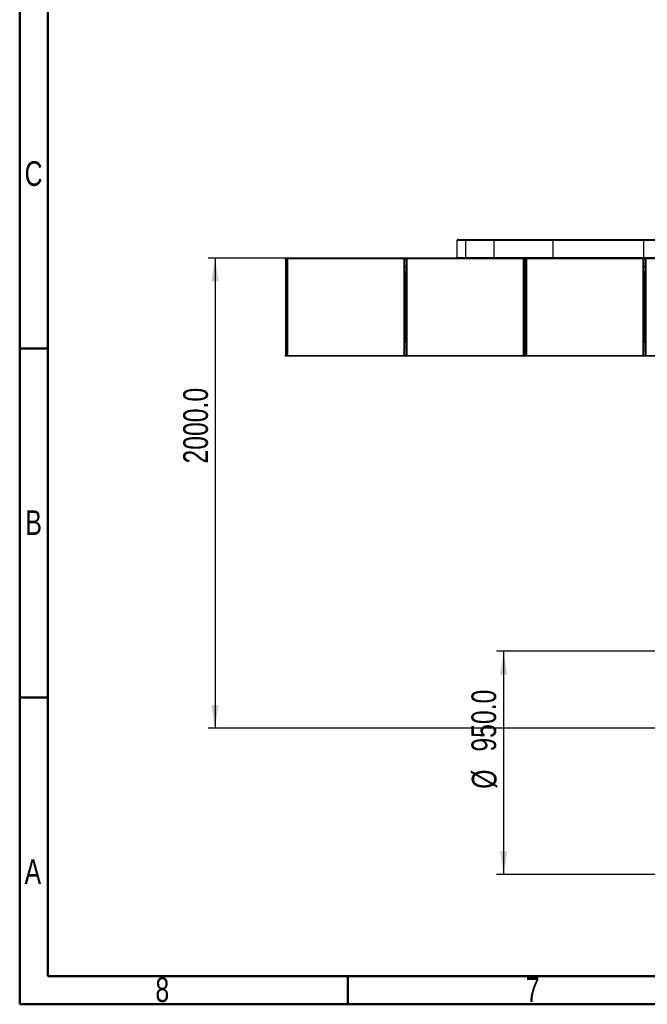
# Model space of a CAD drawing. Header units: millimetres. Extents: x 1 to 419, y 6 to 296.
# Tile 1 of 21: x 6 to 95, y 6 to 146. Entities that reach past the tile are written whole.
import ezdxf

# ---------------------------------------------------------------- set-up
doc = ezdxf.new("R2010")
doc.units = ezdxf.units.MM
doc.layers.add('FORMAT', color=7, linetype='Continuous')
doc.styles.add('SLDTEXTSTYLE1', font='TXT', dxfattribs={"width": 0.75})
doc.dimstyles.new('SLDDIMSTYLE1', dxfattribs={"dimtxt": 3.5, "dimasz": 3.302, "dimexe": 0, "dimexo": 0.0625, "dimgap": 0.875, "dimtad": 1, "dimdec": 1, "dimlfac": 30, "dimrnd": 1e-09, "dimzin": 4, "dimdsep": 46, "dimtxsty": 'SLDTEXTSTYLE1', "dimsah": 1, "dimcen": 0.09, "dimadec": 0, "dimazin": 1, "dimtfac": 1, "dimtdec": 1, "dimtofl": 0, "dimtmove": 0, "dimatfit": 3, "dimfxl": 0, "dimfrac": 2, "dimtolj": 1, "dimtzin": 12, "dimarcsym": 0})

# ---------------------------------------------------------------- blocks, each defined once
blk = doc.blocks.new('_D_2')
at = {"layer": 'FORMAT'}
for p, q in [((109.99, 56.07), (73.59, 56.07)), ((74.59, 56.07), (74.59, 24.41)), ((109.99, 24.41), (73.59, 24.41))]:
    blk.add_line(p, q, dxfattribs=at)
for points in [[(74.59, 56.07), (74.09, 52.77), (75.1, 52.77)], [(74.59, 24.41), (75.1, 27.71), (74.09, 27.71)]]:
    blk.add_solid(points, dxfattribs=at)
at = {"layer": 'FORMAT', "char_height": 3.5, "attachment_point": 1, "rotation": 90, "style": 'SLDTEXTSTYLE1'}
for s, insert in [('950.0', (70.03, 41.84)), ('%%c', (70.08, 36.57))]:
    blk.add_mtext(s, dxfattribs=dict(at, insert=insert))
blk = doc.blocks.new('_D_3')
at = {"layer": 'FORMAT'}
for p, q in [((80.66, 111.82), (32.69, 111.82)), ((33.69, 111.82), (33.69, 45.15)), ((125.1, 45.15), (32.69, 45.15))]:
    blk.add_line(p, q, dxfattribs=at)
for points in [[(33.69, 111.82), (33.18, 108.52), (34.2, 108.52)], [(33.69, 45.15), (34.2, 48.46), (33.18, 48.46)]]:
    blk.add_solid(points, dxfattribs=at)
at = {"layer": 'FORMAT', "insert": (29.18, 82.7), "char_height": 3.5, "attachment_point": 1, "rotation": 90, "style": 'SLDTEXTSTYLE1'}
blk.add_mtext('2000.0', dxfattribs=at)

msp = doc.modelspace()

# ---------------------------------------------------------------- linework, layer by layer
at = {"color": 7, "linetype": 'Continuous', "lineweight": 50}
for p, q in [((6, 6), (6, 291)), ((10, 10), (10, 287)), ((10, 99), (6, 99)), ((10, 49.5), (6, 49.5)), ((410.328, 10), (10, 10)), ((52.5, 10), (52.5, 6)), ((414, 6), (6, 6))]:
    msp.add_line(p, q, dxfattribs=at)
at = {"color": 7, "linetype": 'Continuous', "lineweight": 25}
for p, q in [((68.0286, 114.3879), (69.2369, 114.3879)), ((68.0286, 111.9212), (68.0286, 114.3879)), ((68.1286, 114.4879), (69.3337, 114.4879)), ((69.2369, 114.3879), (73.2381, 114.3879)), ((69.2369, 111.9212), (69.2369, 114.3879)), ((69.3337, 114.4879), (73.3142, 114.4879)), ((73.2381, 114.3879), (81.6203, 114.3879)), ((73.2381, 111.9212), (73.2381, 114.3879)), ((73.3142, 114.4879), (81.6602, 114.4879)), ((81.6203, 114.3879), (94.4874, 114.3879)), ((81.6203, 111.9212), (81.6203, 114.3879)), ((81.6602, 114.4879), (94.5034, 114.4879)), ((94.4874, 114.3879), (112.1339, 114.3879)), ((94.4874, 111.9212), (94.4874, 114.3879)), ((94.5034, 114.4879), (112.1398, 114.4879)), ((43.6902, 111.8212), (43.8902, 111.8212)), ((43.6902, 111.6546), (43.6902, 111.8212)), ((43.8902, 111.7546), (43.9569, 111.8212)), ((43.8902, 111.8212), (43.9569, 111.8212)), ((43.8902, 111.7546), (43.8902, 111.8212)), ((43.8902, 98.0046), (43.8902, 111.7546)), ((43.8902, 111.7546), (43.9569, 111.7546)), ((43.9569, 111.8212), (60.4902, 111.8212)), ((43.9569, 111.8212), (43.9569, 111.7546)), ((43.9569, 111.7546), (43.9569, 98.0046)), ((60.4902, 111.7546), (43.9569, 111.7546)), ((60.4902, 111.8212), (60.5569, 111.7546)), ((60.4902, 111.8212), (60.4902, 111.7546)), ((60.4902, 111.8212), (60.8919, 111.8212)), ((60.4902, 98.0046), (60.4902, 111.7546)), ((60.4902, 111.7546), (60.5569, 111.7546)), ((60.5569, 111.7546), (60.5569, 98.0046)), ((60.8252, 111.7212), (60.5569, 111.7212)), ((60.8252, 111.7546), (60.8919, 111.8212)), ((60.8252, 98.0046), (60.8252, 111.7546)), ((60.8252, 111.7546), (60.8919, 111.7546)), ((60.8919, 111.8212), (60.8919, 111.7546)), ((60.8919, 111.8212), (68.1286, 111.8212)), ((60.8919, 111.7546), (60.8919, 98.0046)), ((77.4252, 111.7546), (60.8919, 111.7546)), ((68.0286, 111.9212), (69.2369, 111.9212)), ((68.1286, 111.8212), (69.3337, 111.8212)), ((69.2369, 111.9212), (73.2381, 111.9212)), ((69.3337, 111.8212), (73.3142, 111.8212)), ((73.2381, 111.9212), (81.6203, 111.9212)), ((73.3142, 111.8212), (81.6602, 111.8212)), ((77.4252, 111.8212), (77.4919, 111.7546)), ((77.4252, 111.8212), (77.4252, 111.7546)), ((77.4252, 98.0046), (77.4252, 111.7546)), ((77.4252, 111.7546), (77.4919, 111.7546)), ((77.4919, 111.7546), (77.4919, 98.0046)), ((77.7602, 111.7212), (77.4919, 111.7212)), ((77.7602, 111.7546), (77.8269, 111.8212)), ((77.7602, 111.7546), (77.8269, 111.7546)), ((77.7602, 98.0046), (77.7602, 111.7546)), ((77.8269, 111.8212), (77.8269, 111.7546)), ((94.3602, 111.7546), (77.8269, 111.7546)), ((77.8269, 111.7546), (77.8269, 98.0046)), ((81.6203, 111.9212), (94.4874, 111.9212)), ((81.6602, 111.8212), (94.5034, 111.8212)), ((94.3602, 111.8212), (94.3602, 111.7546)), ((94.3602, 111.8212), (94.4269, 111.7546)), ((94.3602, 98.0046), (94.3602, 111.7546)), ((94.3602, 111.7546), (94.4269, 111.7546)), ((94.4269, 111.7546), (94.4269, 98.0046)), ((94.6952, 111.7212), (94.4269, 111.7212)), ((94.4874, 111.9212), (112.1339, 111.9212)), ((94.5034, 111.8212), (112.1398, 111.8212)), ((94.6952, 111.7546), (94.7619, 111.8212)), ((94.6952, 98.0046), (94.6952, 111.7546)), ((94.6952, 111.7546), (94.7619, 111.7546)), ((94.7619, 111.8212), (94.7619, 111.7546)), ((111.2952, 111.7546), (94.7619, 111.7546)), ((94.7619, 111.7546), (94.7619, 98.0046)), ((43.8902, 111.6546), (43.6902, 111.6546)), ((43.6902, 111.6546), (43.6902, 98.1046)), ((60.5569, 110.5879), (60.8252, 110.5879)), ((60.8252, 110.4879), (60.5569, 110.4879)), ((77.4919, 110.5879), (77.7602, 110.5879)), ((77.7602, 110.4879), (77.4919, 110.4879)), ((94.4269, 110.5879), (94.6952, 110.5879)), ((94.6952, 110.4879), (94.4269, 110.4879)), ((60.6086, 109.8796), (60.7752, 109.8796)), ((60.6086, 109.8129), (60.6086, 109.8796)), ((60.7752, 109.8129), (60.6086, 109.8129)), ((60.6086, 99.9462), (60.6086, 109.8129)), ((60.7752, 109.8796), (60.7752, 109.8129)), ((60.7752, 99.9462), (60.7752, 109.8129)), ((77.5436, 109.8796), (77.7102, 109.8796)), ((77.5436, 109.8129), (77.5436, 109.8796)), ((77.7102, 109.8129), (77.5436, 109.8129)), ((77.5436, 99.9462), (77.5436, 109.8129)), ((77.7102, 109.8796), (77.7102, 109.8129)), ((77.7102, 99.9462), (77.7102, 109.8129)), ((94.4786, 109.8796), (94.6452, 109.8796)), ((94.4786, 109.8129), (94.4786, 109.8796)), ((94.6452, 109.8129), (94.4786, 109.8129)), ((94.4786, 99.9462), (94.4786, 109.8129)), ((94.6452, 109.8796), (94.6452, 109.8129)), ((94.6452, 99.9462), (94.6452, 109.8129)), ((60.6002, 107.5012), (60.6002, 106.5912)), ((60.7836, 106.5912), (60.7836, 107.5012)), ((77.5352, 107.5012), (77.5352, 106.5912)), ((77.7186, 106.5912), (77.7186, 107.5012)), ((94.4702, 107.5012), (94.4702, 106.5912)), ((94.6536, 106.5912), (94.6536, 107.5012)), ((60.6002, 103.1712), (60.6002, 102.2546)), ((60.7836, 102.2546), (60.7836, 103.1712)), ((77.5352, 103.1712), (77.5352, 102.2546)), ((77.7186, 102.2546), (77.7186, 103.1712)), ((94.4702, 103.1712), (94.4702, 102.2546)), ((94.6536, 102.2546), (94.6536, 103.1712)), ((60.5569, 99.2712), (60.8252, 99.2712)), ((60.8252, 99.1712), (60.5569, 99.1712)), ((60.6086, 99.9462), (60.7752, 99.9462)), ((60.6086, 99.8796), (60.6086, 99.9462)), ((60.7752, 99.8796), (60.6086, 99.8796)), ((60.7752, 99.9462), (60.7752, 99.8796)), ((77.4919, 99.2712), (77.7602, 99.2712)), ((77.7602, 99.1712), (77.4919, 99.1712)), ((77.5436, 99.9462), (77.7102, 99.9462)), ((77.5436, 99.8796), (77.5436, 99.9462)), ((77.7102, 99.8796), (77.5436, 99.8796)), ((77.7102, 99.9462), (77.7102, 99.8796)), ((94.4269, 99.2712), (94.6952, 99.2712)), ((94.6952, 99.1712), (94.4269, 99.1712)), ((94.4786, 99.9462), (94.6452, 99.9462)), ((94.4786, 99.8796), (94.4786, 99.9462)), ((94.6452, 99.8796), (94.4786, 99.8796)), ((94.6452, 99.9462), (94.6452, 99.8796)), ((43.6902, 98.1046), (43.8902, 98.1046)), ((43.6902, 97.9379), (43.6902, 98.1046)), ((43.8902, 97.9379), (43.6902, 97.9379)), ((43.9569, 98.0046), (43.8902, 98.0046)), ((43.9569, 97.9379), (43.8902, 98.0046)), ((43.8902, 97.9379), (43.8902, 98.0046)), ((43.9569, 97.9379), (43.8902, 97.9379)), ((43.9569, 98.0046), (60.4902, 98.0046)), ((43.9569, 98.0046), (43.9569, 97.9379)), ((60.4902, 97.9379), (43.9569, 97.9379)), ((60.5569, 98.0046), (60.4902, 98.0046)), ((60.5569, 98.0046), (60.4902, 97.9379)), ((60.4902, 98.0046), (60.4902, 97.9379)), ((60.8919, 97.9379), (60.4902, 97.9379)), ((60.5569, 98.0379), (60.8252, 98.0379)), ((60.8919, 98.0046), (60.8252, 98.0046)), ((60.8919, 97.9379), (60.8252, 98.0046)), ((60.8919, 98.0046), (77.4252, 98.0046)), ((60.8919, 98.0046), (60.8919, 97.9379)), ((77.4252, 97.9379), (60.8919, 97.9379)), ((77.4919, 98.0046), (77.4252, 98.0046)), ((77.4252, 98.0046), (77.4252, 97.9379)), ((77.4919, 98.0046), (77.4252, 97.9379)), ((77.8269, 97.9379), (77.4252, 97.9379)), ((77.4919, 98.0379), (77.7602, 98.0379)), ((77.8269, 98.0046), (77.7602, 98.0046)), ((77.8269, 97.9379), (77.7602, 98.0046)), ((77.8269, 98.0046), (94.3602, 98.0046)), ((77.8269, 98.0046), (77.8269, 97.9379)), ((94.3602, 97.9379), (77.8269, 97.9379)), ((94.4269, 98.0046), (94.3602, 98.0046)), ((94.3602, 98.0046), (94.3602, 97.9379)), ((94.4269, 98.0046), (94.3602, 97.9379)), ((94.7619, 97.9379), (94.3602, 97.9379)), ((94.4269, 98.0379), (94.6952, 98.0379)), ((94.7619, 98.0046), (94.6952, 98.0046)), ((94.7619, 97.9379), (94.6952, 98.0046)), ((94.7619, 98.0046), (111.2952, 98.0046)), ((94.7619, 98.0046), (94.7619, 97.9379)), ((111.2952, 97.9379), (94.7619, 97.9379))]:
    msp.add_line(p, q, dxfattribs=at)
at = {"color": 7, "linetype": 'Continuous', "lineweight": 25, "flags": 128}
for points in [[(81.6203, 114.3879), (81.6211, 114.4074), (81.6234, 114.4262), (81.6271, 114.4434), (81.632, 114.4586), (81.6381, 114.471), (81.6449, 114.4803), (81.6524, 114.486), (81.6602, 114.4879)], [(81.6602, 111.8212), (81.6524, 111.8231), (81.6449, 111.8288), (81.6381, 111.8381), (81.632, 111.8505), (81.6271, 111.8657), (81.6234, 111.883), (81.6211, 111.9017), (81.6203, 111.9212)]]:
    msp.add_lwpolyline(points, dxfattribs=at)
at = {"color": 7, "linetype": 'Continuous', "lineweight": 25}
for centre, radius, start, end in [((68.1286, 114.3879), 0.1, 90, 180), ((69.3353, 114.3894), 0.0985, 90.935433, 180.905842), ((73.328, 114.3984), 0.0906, 98.765218, 186.662913), ((94.6551, 114.4122), 0.1695, 153.49633, 188.260995), ((68.1286, 111.9212), 0.1, 180, 270), ((69.3353, 111.9197), 0.0985, 179.094158, 269.064567), ((73.328, 111.9107), 0.0906, 173.337087, 261.234782), ((94.6551, 111.8969), 0.1695, 171.739005, 206.50367), ((60.6002, 107.5512), 0.05, 80.405932, 150.073565), ((60.7836, 107.5512), 0.05, 33.55731, 99.594068), ((77.5352, 107.5512), 0.05, 80.405932, 150.073565), ((77.7186, 107.5512), 0.05, 33.55731, 99.594068), ((94.4702, 107.5512), 0.05, 80.405932, 150.073565), ((94.6536, 107.5512), 0.05, 33.55731, 99.594068), ((60.6002, 107.5512), 0.05, 209.926435, 270), ((60.6002, 106.5412), 0.05, 90, 150.073565), ((60.6002, 106.5412), 0.05, 209.926435, 279.594068), ((60.7836, 106.5412), 0.05, 260.405932, 326.44269), ((60.7836, 107.5512), 0.05, 270, 326.44269), ((60.7836, 106.5412), 0.05, 33.55731, 90), ((77.5352, 107.5512), 0.05, 209.926435, 270), ((77.5352, 106.5412), 0.05, 90, 150.073565), ((77.5352, 106.5412), 0.05, 209.926435, 279.594068), ((77.7186, 106.5412), 0.05, 260.405932, 326.44269), ((77.7186, 107.5512), 0.05, 270, 326.44269), ((77.7186, 106.5412), 0.05, 33.55731, 90), ((94.4702, 107.5512), 0.05, 209.926435, 270), ((94.4702, 106.5412), 0.05, 90, 150.073565), ((94.4702, 106.5412), 0.05, 209.926435, 279.594068), ((94.6536, 106.5412), 0.05, 260.405932, 326.44269), ((94.6536, 107.5512), 0.05, 270, 326.44269), ((94.6536, 106.5412), 0.05, 33.55731, 90), ((60.6002, 103.2212), 0.05, 80.405932, 150.073565), ((60.6002, 103.2212), 0.05, 209.926435, 270), ((60.6002, 102.2046), 0.05, 90, 150.073565), ((60.6002, 102.2046), 0.05, 209.926435, 279.594068), ((60.7836, 103.2212), 0.05, 33.55731, 99.594068), ((60.7836, 102.2046), 0.05, 260.405932, 326.44269), ((60.7836, 103.2212), 0.05, 270, 326.44269), ((60.7836, 102.2046), 0.05, 33.55731, 90), ((77.5352, 103.2212), 0.05, 80.405932, 150.073565), ((77.5352, 103.2212), 0.05, 209.926435, 270), ((77.5352, 102.2046), 0.05, 90, 150.073565), ((77.5352, 102.2046), 0.05, 209.926435, 279.594068), ((77.7186, 103.2212), 0.05, 33.55731, 99.594068), ((77.7186, 102.2046), 0.05, 260.405932, 326.44269), ((77.7186, 103.2212), 0.05, 270, 326.44269), ((77.7186, 102.2046), 0.05, 33.55731, 90), ((94.4702, 103.2212), 0.05, 80.405932, 150.073565), ((94.4702, 103.2212), 0.05, 209.926435, 270), ((94.4702, 102.2046), 0.05, 90, 150.073565), ((94.4702, 102.2046), 0.05, 209.926435, 279.594068), ((94.6536, 103.2212), 0.05, 33.55731, 99.594068), ((94.6536, 102.2046), 0.05, 260.405932, 326.44269), ((94.6536, 103.2212), 0.05, 270, 326.44269), ((94.6536, 102.2046), 0.05, 33.55731, 90)]:
    msp.add_arc(centre, radius, start, end, dxfattribs=at)

# ---------------------------------------------------------------- texts
at = {"color": 7, "linetype": 'Continuous', "lineweight": 0, "char_height": 3.5, "attachment_point": 2, "style": 'SLDTEXTSTYLE1'}
for s, insert in [('C', (7.9635, 125.576)), ('B', (7.9733, 76.076)), ('A', (7.8602, 26.576)), ('8', (26.2148, 9.826)), ('7', (78.7148, 9.826))]:
    msp.add_mtext(s, dxfattribs=dict(at, insert=insert))

# ---------------------------------------------------------------- dimensions: what is measured, and where the dimension line sits
at = {"layer": 'FORMAT'}
dim = msp.add_linear_dim(base=(33.6902, 45.1546), p1=(81.6602, 111.8212), p2=(126.0952, 45.1546), angle=90, dimstyle='SLDDIMSTYLE1', dxfattribs=at)
dim.commit()
dim.dimension.update_dxf_attribs({"geometry": '_D_3', "text_midpoint": (33.6902, 89.8135), "dimtype": 160})
dim = msp.add_linear_dim(base=(74.5938, 24.4078), p1=(110.987, 56.0744), p2=(110.987, 24.4078), angle=90, text='%%c<>', dimstyle='SLDDIMSTYLE1', dxfattribs=at)
dim.commit()
dim.dimension.update_dxf_attribs({"geometry": '_D_2', "text_midpoint": (74.5938, 45.0244), "dimtype": 160})

doc.saveas('drawing.dxf')
